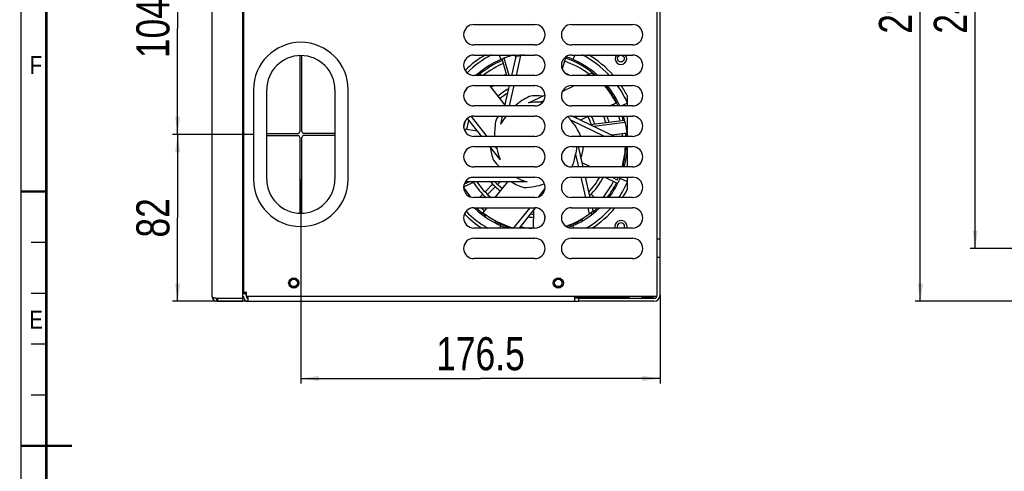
# Model space of a CAD drawing. Header units: millimetres. Extents: x -1 to 598, y -1 to 421.
# Tile 2 of 25: x 6 to 200, y 210 to 299. Entities that reach past the tile are written whole.
import ezdxf

# ---------------------------------------------------------------- set-up
doc = ezdxf.new("R2010")
doc.units = ezdxf.units.MM
doc.header["$LTSCALE"] = 32.67
doc.layers.get('0').update_dxf_attribs({"linetype": 'CONTINUOUS'})
doc.layers.add('02___PRT_ALL_AXES', color=7, linetype='CONTINUOUS')
doc.layers.add('ROUNDS', color=7, linetype='CONTINUOUS')
doc.styles.get("Standard").update_dxf_attribs({"font": 'txt', "width": 0.8})
doc.styles.add('TEXTSTYLE_2', font='txt', dxfattribs={"width": 0.85})
doc.dimstyles.new('DIMSTYLE_3', dxfattribs={"dimtxt": 6.5, "dimasz": 3.5, "dimexe": 1, "dimexo": 0, "dimgap": 1.625, "dimtad": 1, "dimlfac": 2.5, "dimdsep": 46, "dimtxsty": 'STANDARD', "dimblk": '_FILLED', "dimblk1": '_FILLED', "dimblk2": '_FILLED', "dimcen": 0.09, "dimclrt": 5, "dimadec": 0, "dimazin": 0, "dimtp": 0.3, "dimtm": 0.3, "dimtfac": 1, "dimtofl": 0, "dimtmove": 0, "dimatfit": 3, "dimldrblk": '_FILLED', "dimfxl": 1, "dimtolj": 1, "dimarcsym": 0})
doc.dimstyles.new('DIMSTYLE_4', dxfattribs={"dimtxt": 6.5, "dimasz": 3.5, "dimexe": 1, "dimexo": 0, "dimgap": 1.625, "dimtad": 1, "dimlfac": 2.5, "dimdsep": 46, "dimtxsty": 'STANDARD', "dimblk": '_FILLED', "dimblk1": '_FILLED', "dimblk2": '_FILLED', "dimcen": 0.09, "dimclrt": 5, "dimadec": 0, "dimazin": 0, "dimtp": 0.5, "dimtm": 0.5, "dimtfac": 1, "dimtofl": 0, "dimtmove": 0, "dimatfit": 3, "dimldrblk": '_FILLED', "dimfxl": 1, "dimtolj": 1, "dimarcsym": 0})
doc.dimstyles.new('DIMSTYLE_9', dxfattribs={"dimtxt": 6.5, "dimasz": 3.5, "dimexe": 1, "dimexo": 0, "dimgap": 1.625, "dimtad": 1, "dimlfac": 2.5, "dimdsep": 46, "dimtxsty": 'STANDARD', "dimblk": '_FILLED', "dimblk1": '_FILLED', "dimblk2": '_FILLED', "dimcen": 0.09, "dimclrt": 5, "dimadec": 0, "dimazin": 0, "dimtp": 0.01, "dimtm": 0.01, "dimtfac": 1, "dimtofl": 0, "dimtmove": 0, "dimatfit": 3, "dimldrblk": '_FILLED', "dimfxl": 1, "dimtolj": 1, "dimarcsym": 0})

# ---------------------------------------------------------------- blocks, each defined once
blk = doc.blocks.new('_FILLED')
at = {"color": 0, "linetype": 'BYBLOCK'}
blk.add_solid([(0, 0), (-1, 0.143), (-1, -0.143)], dxfattribs=at)
blk = doc.blocks.new('*D7')
at = {"color": 2, "linetype": 'CONTINUOUS'}
for p, q in [((61.5, 267.41), (61.5, 227.25)), ((132.1, 244.61), (132.1, 227.25)), ((61.5, 228.25), (96.8, 228.25)), ((132.1, 228.25), (96.8, 228.25))]:
    blk.add_line(p, q, dxfattribs=at)
at = {"color": 2, "linetype": 'CONTINUOUS', "xscale": 3.5, "yscale": 3.5, "zscale": 3.5, "rotation": 180}
blk.add_blockref('_FILLED', (61.5, 228.25), dxfattribs=at)
at = {"color": 2, "linetype": 'CONTINUOUS', "xscale": 3.5, "yscale": 3.5, "zscale": 3.5}
blk.add_blockref('_FILLED', (132.1, 228.25), dxfattribs=at)
at = {"color": 5, "linetype": 'CONTINUOUS', "insert": (96.8, 236.37), "char_height": 6.5, "width": 26, "attachment_point": 2, "line_spacing_factor": 0.9}
blk.add_mtext('176.5', dxfattribs=at)
blk = doc.blocks.new('*D8')
at = {"color": 2, "linetype": 'CONTINUOUS'}
for p, q in [((52.2, 276.21), (36.29, 276.21)), ((37.29, 276.21), (37.29, 259.81)), ((37.29, 243.41), (37.29, 259.81)), ((51.1, 243.41), (36.29, 243.41))]:
    blk.add_line(p, q, dxfattribs=at)
at = {"color": 2, "linetype": 'CONTINUOUS', "xscale": 3.5, "yscale": 3.5, "zscale": 3.5}
for p, rotation in [((37.29, 276.21), 90), ((37.29, 243.41), 270)]:
    blk.add_blockref('_FILLED', p, dxfattribs=dict(at, rotation=rotation))
at = {"color": 5, "linetype": 'CONTINUOUS', "insert": (29.17, 259.81), "char_height": 6.5, "width": 10.4, "attachment_point": 2, "rotation": 90, "line_spacing_factor": 0.9}
blk.add_mtext('82', dxfattribs=at)
blk = doc.blocks.new('*D9')
at = {"color": 2, "linetype": 'CONTINUOUS'}
for p, q in [((52.2, 317.81), (36.29, 317.81)), ((37.29, 317.81), (37.29, 297.01)), ((37.29, 276.21), (37.29, 297.01)), ((52.2, 276.21), (36.29, 276.21))]:
    blk.add_line(p, q, dxfattribs=at)
at = {"color": 2, "linetype": 'CONTINUOUS', "xscale": 3.5, "yscale": 3.5, "zscale": 3.5}
for p, rotation in [((37.29, 317.81), 90), ((37.29, 276.21), 270)]:
    blk.add_blockref('_FILLED', p, dxfattribs=dict(at, rotation=rotation))
at = {"color": 5, "linetype": 'CONTINUOUS', "insert": (29.17, 297.01), "char_height": 6.5, "width": 15.6, "attachment_point": 2, "rotation": 90, "line_spacing_factor": 0.9}
blk.add_mtext('104', dxfattribs=at)
blk = doc.blocks.new('*D19')
at = {"color": 2, "linetype": 'CONTINUOUS'}
for p, q in [((203.13, 360.21), (182.23, 360.21)), ((183.23, 360.21), (183.23, 301.81)), ((183.23, 243.41), (183.23, 301.81)), ((203.13, 243.41), (182.23, 243.41))]:
    blk.add_line(p, q, dxfattribs=at)
at = {"color": 2, "linetype": 'CONTINUOUS', "xscale": 3.5, "yscale": 3.5, "zscale": 3.5}
for p, rotation in [((183.23, 360.21), 90), ((183.23, 243.41), 270)]:
    blk.add_blockref('_FILLED', p, dxfattribs=dict(at, rotation=rotation))
at = {"color": 5, "linetype": 'CONTINUOUS', "insert": (175.1, 301.81), "char_height": 6.5, "width": 15.6, "attachment_point": 2, "rotation": 90, "line_spacing_factor": 0.9}
blk.add_mtext('292', dxfattribs=at)
blk = doc.blocks.new('*D20')
at = {"color": 2, "linetype": 'CONTINUOUS'}
for p, q in [((209.13, 349.81), (193.02, 349.81)), ((194.02, 349.81), (194.02, 301.81)), ((194.02, 253.81), (194.02, 301.81)), ((209.13, 253.81), (193.02, 253.81))]:
    blk.add_line(p, q, dxfattribs=at)
at = {"color": 2, "linetype": 'CONTINUOUS', "xscale": 3.5, "yscale": 3.5, "zscale": 3.5}
for p, rotation in [((194.02, 349.81), 90), ((194.02, 253.81), 270)]:
    blk.add_blockref('_FILLED', p, dxfattribs=dict(at, rotation=rotation))
at = {"color": 5, "linetype": 'CONTINUOUS', "insert": (185.89, 301.81), "char_height": 6.5, "width": 15.6, "attachment_point": 2, "rotation": 90, "line_spacing_factor": 0.9}
blk.add_mtext('240', dxfattribs=at)

msp = doc.modelspace()

# ---------------------------------------------------------------- linework, layer by layer
at = {"color": 3, "linetype": 'CONTINUOUS'}
for p, q in [((44.0963, 244.3136), (44.0963, 359.3136)), ((50.0963, 244.0136), (50.0963, 359.6136)), ((50.2963, 245.2136), (50.2963, 358.4136)), ((95.4963, 297.8136), (107.4963, 297.8136)), ((114.6963, 297.8136), (126.6963, 297.8136)), ((107.4963, 293.8136), (95.4963, 293.8136)), ((126.6963, 293.8136), (114.6963, 293.8136)), ((95.4963, 291.8136), (107.4963, 291.8136)), ((114.6963, 291.8136), (126.6963, 291.8136)), ((107.4963, 287.8136), (95.4963, 287.8136)), ((126.6963, 287.8136), (114.6963, 287.8136)), ((95.4963, 285.8136), (107.4963, 285.8136)), ((114.6963, 285.8136), (126.6963, 285.8136)), ((107.4963, 281.8136), (95.4963, 281.8136)), ((126.6963, 281.8136), (114.6963, 281.8136)), ((95.4963, 279.8136), (107.4963, 279.8136)), ((114.6963, 279.8136), (126.6963, 279.8136)), ((107.4963, 275.8136), (95.4963, 275.8136)), ((126.6963, 275.8136), (114.6963, 275.8136)), ((95.4963, 273.8136), (107.4963, 273.8136)), ((114.6963, 273.8136), (126.6963, 273.8136)), ((107.4963, 269.8136), (95.4963, 269.8136)), ((126.6963, 269.8136), (114.6963, 269.8136)), ((95.4963, 267.8136), (107.4963, 267.8136)), ((114.6963, 267.8136), (126.6963, 267.8136)), ((107.4963, 263.8136), (95.4963, 263.8136)), ((126.6963, 263.8136), (114.6963, 263.8136)), ((95.4963, 261.8136), (107.4963, 261.8136)), ((114.6963, 261.8136), (126.6963, 261.8136)), ((107.4963, 257.8136), (95.4963, 257.8136)), ((126.6963, 257.8136), (114.6963, 257.8136)), ((95.4963, 255.8136), (107.4963, 255.8136)), ((114.6963, 255.8136), (126.6963, 255.8136)), ((131.4963, 252.0136), (131.4963, 255.6136)), ((107.4963, 251.8136), (95.4963, 251.8136)), ((126.6963, 251.8136), (114.6963, 251.8136)), ((45.1763, 244.0136), (50.0963, 244.0136)), ((50.0963, 245.2136), (50.8563, 245.2136)), ((50.7763, 245.2136), (50.7763, 244.4136)), ((50.7763, 244.4136), (131.4565, 244.4136)), ((50.8963, 244.0936), (50.8963, 244.2536)), ((50.9763, 244.0136), (51.0963, 244.0136)), ((126.0363, 244.2136), (115.2963, 244.2136)), ((116.0963, 244.0136), (115.2963, 244.0136)), ((126.0363, 244.0136), (126.0363, 244.4136)), ((128.5563, 244.0136), (128.5563, 244.4136)), ((130.8163, 244.2136), (128.5563, 244.2136)), ((44.9963, 243.4136), (50.0963, 243.4136))]:
    msp.add_line(p, q, dxfattribs=at)
at = {"color": 7, "linetype": 'CONTINUOUS'}
for p, q in [((100.4414, 291.8136), (100.8177, 290.9455)), ((101.9812, 287.8136), (101.0841, 291.0584)), ((102.4228, 287.8136), (101.4817, 291.2176)), ((102.9818, 287.8136), (103.8305, 291.5319)), ((103.8522, 287.8136), (104.7451, 291.7259)), ((115.3512, 291.8136), (114.975, 290.9455)), ((117.494, 287.8136), (118.5886, 288.3407)), ((97.0115, 287.8136), (96.8301, 288.0411)), ((101.6533, 281.9929), (98.6065, 285.8136)), ((101.6124, 281.8136), (102.5254, 285.8136)), ((102.4827, 281.8136), (103.3957, 285.8136)), ((112.8808, 284.6502), (115.2966, 285.8136)), ((106.2693, 282.4081), (109.476, 283.9523)), ((108.5226, 282.5514), (109.2695, 282.9111)), ((125.6963, 281.8136), (125.6963, 283.7328)), ((122.2019, 281.8136), (123.4497, 282.4144)), ((125.6963, 282.3285), (124.5083, 281.8136)), ((97.0542, 275.8136), (94.2391, 279.3436)), ((98.1395, 275.8136), (95.0058, 279.7431)), ((100.7879, 278.2014), (101.1559, 279.8136)), ((114.4928, 279.0731), (121.2613, 275.8136)), ((114.9108, 279.8136), (123.2169, 275.8136)), ((116.4799, 279.058), (118.0489, 279.8136)), ((118.3634, 278.1509), (125.1433, 279.0161)), ((125.6963, 275.8136), (125.6963, 279.8136)), ((119.0678, 277.8117), (125.2442, 278.5999)), ((100.6593, 271.2929), (98.6491, 273.8136)), ((100.0181, 273.4578), (99.7344, 273.8136)), ((116.0062, 273.8136), (116.9192, 269.8136)), ((125.6963, 269.8136), (125.6963, 273.8136)), ((115.4958, 272.2366), (116.0488, 269.8136)), ((116.7228, 270.6737), (118.5089, 269.8136)), ((103.8879, 267.7336), (94.9399, 267.7336)), ((116.5053, 267.8136), (117.4183, 263.8136)), ((117.3756, 267.8136), (118.2886, 263.8136)), ((122.662, 267.8136), (123.6926, 267.3172)), ((125.6963, 266.8987), (124.2283, 267.5349)), ((125.6963, 265.4944), (125.6963, 267.8136)), ((95.6839, 266.885), (93.5167, 265.9366)), ((94.6221, 266.885), (93.6188, 266.4459)), ((105.9803, 266.885), (93.8317, 266.885)), ((97.7217, 264.9481), (99.2451, 266.4715)), ((98.2098, 264.4179), (99.7542, 265.9624)), ((102.0911, 266.885), (99.6417, 263.8136)), ((100.2051, 266.4132), (100.6769, 266.885)), ((109.476, 265.5597), (108.1986, 263.958)), ((96.5872, 263.8136), (97.2704, 264.4967)), ((97.6054, 263.8136), (97.7584, 263.9666)), ((118.0175, 265.0015), (118.0709, 264.9481)), ((118.5223, 264.4967), (119.2054, 263.8136)), ((95.5804, 261.7885), (95.6054, 261.8136)), ((98.0468, 261.8136), (97.2679, 260.8369)), ((106.4885, 261.8136), (103.3107, 257.8287)), ((107.5658, 261.8036), (104.3839, 257.8136)), ((117.8748, 261.8136), (118.1602, 260.5632)), ((118.7451, 261.8136), (118.9, 261.1348)), ((120.1872, 261.8136), (120.2123, 261.7885)), ((109.427, 260.2649), (109.4119, 259.3106)), ((118.5169, 260.8312), (118.729, 260.4894)), ((118.8491, 261.1032), (119.0657, 260.7541)), ((99.7888, 259.2536), (99.5485, 258.8924)), ((100.1731, 259.0628), (99.9292, 258.6961)), ((100.6148, 257.8136), (100.8177, 258.2816)), ((115.1778, 257.8136), (114.975, 258.2816)), ((132.0963, 252.0136), (132.0963, 255.6136)), ((44.9963, 243.4136), (44.9963, 243.9577)), ((45.1763, 243.4136), (45.1763, 244.0136)), ((50.0963, 243.4136), (50.0963, 244.0136)), ((50.2963, 244.0936), (50.2963, 244.2536)), ((51.0963, 244.2136), (51.0963, 243.4136)), ((115.2963, 244.2136), (115.2963, 243.4136)), ((130.8163, 244.2136), (130.8163, 244.4136)), ((50.9763, 243.4136), (116.0963, 243.4136))]:
    msp.add_line(p, q, dxfattribs=at)
at = {"color": 2, "linetype": 'CONTINUOUS', "const_width": 0.25}
for points in [[(6.5, 15), (6.5, 415)], [(8.5, 255), (11.5, 255)], [(8.5, 245), (11.5, 245)], [(8.5, 235), (11.5, 235)], [(8.5, 225), (11.5, 225)]]:
    msp.add_lwpolyline(points, dxfattribs=at)
at = {"color": 7, "linetype": 'CONTINUOUS', "const_width": 0.5}
for points in [[(11.5, 20), (11.5, 410)], [(11.5, 265), (6.5, 265)], [(16.5, 215), (6.5, 215)]]:
    msp.add_lwpolyline(points, dxfattribs=at)
at = {"color": 3, "linetype": 'CONTINUOUS'}
msp.add_circle((124.3963, 291.1136), 0.66, dxfattribs=at)
at = {"color": 7, "linetype": 'CONTINUOUS'}
for centre in [(60.0963, 247.0136), (112.0963, 247.0136)]:
    msp.add_circle(centre, 0.72, dxfattribs=at)
at = {"color": 3, "linetype": 'CONTINUOUS'}
for centre, radius, start, end in [((95.4963, 295.8136), 2, 90, 270), ((107.4963, 295.8136), 2, 270, 90), ((114.6963, 295.8136), 2, 90, 270), ((126.6963, 295.8136), 2, 270, 90), ((95.4963, 289.8136), 2, 90, 270), ((107.4963, 289.8136), 2, 270, 90), ((114.6963, 289.8136), 2, 90, 270), ((126.6963, 289.8136), 2, 270, 90), ((95.4963, 283.8136), 2, 90, 270), ((107.4963, 283.8136), 2, 270, 90), ((114.6963, 283.8136), 2, 90, 270), ((126.6963, 283.8136), 2, 270, 90), ((95.4963, 277.8136), 2, 90, 270), ((107.4963, 277.8136), 2, 270, 90), ((114.6963, 277.8136), 2, 90, 270), ((126.6963, 277.8136), 2, 270, 90), ((95.4963, 271.8136), 2, 90, 270), ((107.4963, 271.8136), 2, 270, 90), ((114.6963, 271.8136), 2, 90, 270), ((126.6963, 271.8136), 2, 270, 90), ((95.4963, 265.8136), 2, 90, 270), ((107.4963, 265.8136), 2, 270, 90), ((114.6963, 265.8136), 2, 90, 270), ((126.6963, 265.8136), 2, 270, 90), ((95.4963, 259.8136), 2, 90, 270), ((107.4963, 259.8136), 2, 270, 90), ((114.6963, 259.8136), 2, 90, 270), ((126.6963, 259.8136), 2, 270, 90), ((124.3963, 258.1136), 0.72, 335.066178, 204.933822), ((95.4963, 253.8136), 2, 90, 270), ((107.4963, 253.8136), 2, 270, 90), ((114.6963, 253.8136), 2, 90, 270), ((126.6963, 253.8136), 2, 270, 90), ((44.9963, 244.3136), 0.9, 180, 270), ((46.3084, 250.2154), 6.39, 254.623353, 254.873122), ((59.0675, 198.9087), 47.1955, 107.117543, 107.346334), ((50.2163, 244.2536), 0.68, 32.905048, 90), ((50.2163, 244.2536), 0.68, 0, 15.457174), ((50.9763, 244.0936), 0.08, 180, 270), ((130.8963, 244.6136), 0.6, 270, 360)]:
    msp.add_arc(centre, radius, start, end, dxfattribs=at)
at = {"color": 7, "linetype": 'CONTINUOUS'}
for centre, radius, start, end in [((107.8963, 274.6136), 20, 120.424985, 134.833166), ((107.8963, 274.6136), 19.4, 117.341932, 134.989598), ((107.8963, 274.6136), 17.8, 104.595032, 132.012216), ((107.8963, 274.6136), 17.4, 97.971396, 103.512995), ((107.8963, 274.6136), 17.8, 47.987802, 71.406152), ((107.8963, 274.6136), 19.4, 42.961148, 62.658068), ((107.8963, 274.6136), 20, 41.447185, 59.575015), ((124.3963, 291.1136), 1.14, 141.887697, 38.112303), ((107.8963, 274.6136), 17.4, 49.346979, 52.084424), ((107.8963, 274.6136), 17.4, 129.493469, 130.594999), ((107.8963, 274.6136), 17.4, 141.815732, 144.888101), ((107.8963, 274.6136), 17.4, 26.636327, 40.137441), ((107.8963, 274.6136), 17.8, 23.871807, 39.045864), ((107.8963, 274.6136), 19.4, 23.432994, 35.334395), ((107.8963, 274.6136), 20, 27.126753, 34.140109), ((107.8963, 274.6136), 7.9625, 85.488702, 101.790253), ((107.8963, 274.6136), 9.2, 83.051357, 99.368856), ((107.8963, 274.6136), 9.2, 145.511445, 150.797427), ((107.8963, 274.6136), 7.9625, 139.140031, 153.218824), ((107.8963, 274.6136), 7.9625, 34.06013, 39.620855), ((107.8963, 274.6136), 9.2, 31.534191, 34.480317), ((107.8963, 274.6136), 17.8, 3.874627, 17.011893), ((107.8963, 274.6136), 9.2, 185.820265, 202.225998), ((107.8963, 274.6136), 7.9625, 188.345845, 204.647396), ((107.8963, 274.6136), 7.9625, 342.631559, 354.21105), ((107.8963, 274.6136), 9.2, 340.193861, 355.000947), ((107.8963, 274.6136), 17.4, 343.970155, 357.363565), ((107.8963, 274.6136), 17.8, 344.338058, 357.422278), ((107.8963, 274.6136), 7.9625, 239.774416, 256.075967), ((107.8963, 274.6136), 9.2, 304.804436, 305.083141), ((107.8963, 274.6136), 17.8, 322.626928, 337.525112), ((107.8963, 274.6136), 17.4, 335.207755, 336.970144), ((107.8963, 274.6136), 9.2, 237.248169, 253.65457), ((107.8963, 274.6136), 19.4, 326.0969, 336.567006), ((107.8963, 274.6136), 20, 327.202455, 332.873247), ((107.8963, 274.6136), 17.8, 226.039749, 251.021602), ((107.8963, 274.6136), 17.8, 290.182454, 313.960326), ((107.8963, 274.6136), 19.4, 299.938322, 318.616616), ((107.8963, 274.6136), 20, 302.612597, 320.064937), ((107.8963, 274.6136), 20, 224.58131, 237.387403), ((107.8963, 274.6136), 19.4, 224.123021, 240.061678), ((107.8963, 274.6136), 17.4, 232.350612, 254.719638), ((107.8963, 274.6136), 17.4, 288.994049, 309.227281), ((124.3963, 258.1136), 1.2, 345.424602, 194.575398), ((50.2163, 244.2536), 0.08, 0, 90), ((50.9763, 244.0936), 0.68, 180, 270), ((130.8963, 244.6136), 1.2, 270, 360)]:
    msp.add_arc(centre, radius, start, end, dxfattribs=at)
at = {"color": 2, "linetype": 'CONTINUOUS'}
for centre in [(60.0963, 247.0136), (112.0963, 247.0136)]:
    msp.add_arc(centre, 0.8, 255, 195, dxfattribs=at)
at = {"color": 7, "linetype": 'CONTINUOUS'}
for centre, major_axis, start_param, end_param in [((112.1775, 273.6364), (11.7624, -2.6847), 2.28155653, 2.56922216), ((109.8016, 270.6572), (-5.2348, 10.8701), -0.41069041, -0.36473269), ((111.3295, 277.3515), (9.4327, 7.5223), 2.28155653, 2.56655407), ((105.991, 270.6572), (5.2348, 10.8701), -0.70146058, -0.36473269), ((111.3295, 277.3515), (9.4327, 7.5223), 2.74429088, 2.77685996), ((107.8963, 279.0048), (0, 12.0649), -4.00162878, -3.84543628), ((103.6151, 273.6364), (11.7624, 2.6847), -0.58652331, -0.36473269), ((107.8963, 279.0048), (0, 12.0649), -3.52283641, -3.50632534), ((103.6151, 273.6364), (11.7624, 2.6847), -0.86003613, -0.85055535), ((104.4631, 277.3515), (9.4327, -7.5223), 5.42314918, 5.77994692)]:
    msp.add_ellipse(centre, major_axis=major_axis, ratio=0.93141058, start_param=start_param, end_param=end_param, dxfattribs=at)
at = {"color": 3, "linetype": 'CONTINUOUS'}
for points, knots in [([(44.6141, 244.0541), (44.4852, 244.0896), (44.3159, 244.1404), (44.1404, 244.23), (44.0963, 244.289), (44.0963, 244.3136)], [0, 0, 0, 0, 0.67209272, 0.87632937, 1, 1, 1, 1]), ([(44.9963, 243.9577), (44.9654, 243.9651), (44.8467, 243.9936), (44.7282, 244.0232), (44.6409, 244.0468)], [0, 0, 0, 0, 0.26017, 1, 1, 1, 1])]:
    msp.add_open_spline(points, degree=3, knots=knots, dxfattribs=at)
at = {"layer": '02___PRT_ALL_AXES', "color": 3, "linetype": 'CONTINUOUS'}
for centre in [(60.0963, 247.0136), (112.0963, 247.0136)]:
    msp.add_circle(centre, 1, dxfattribs=at)
at = {"layer": '02___PRT_ALL_AXES', "color": 7, "linetype": 'CONTINUOUS'}
for radius, start, end in [(17.52, 112.636891, 130.909528), (17.52, 100.462625, 104.056963), (16.88, 52.996047, 71.27866), (17.52, 49.090472, 71.331715), (16.88, 112.91001, 128.38679), (14.72, 113.991238, 115.978209), (14.72, 64.613828, 67.347359), (14.08, 127.053357, 129.710701), (11.92, 117.688941, 129.917185), (17.52, 24.328585, 38.607455), (11.28, 120.425827, 129.993792), (16.88, 25.295882, 26.663924), (14.72, 162.955626, 168.31039), (14.08, 161.908234, 169.169954), (11.28, 18.453682, 27.136662), (11.92, 17.851888, 25.964144), (14.08, 16.216896, 21.742141), (14.72, 15.827227, 20.736363), (16.88, 14.725164, 17.943368), (17.52, 14.452499, 17.279603), (16.88, 4.089958, 5.821149), (17.52, 3.940553, 5.874045), (17.52, 344.067075, 357.372964), (11.92, 323.447808, 325.064712), (14.08, 316.273276, 331.09883), (14.72, 314.611973, 332.455291), (16.88, 211.295518, 219.522281), (14.72, 212.198459, 227.210287), (14.08, 213.419709, 230.293529), (11.92, 220.45262, 232.783227), (11.28, 223.43718, 232.859835), (16.88, 320.075926, 333.100649), (17.52, 321.838798, 333.153554), (17.52, 227.074193, 234.972566), (16.88, 229.520484, 232.377252), (16.88, 310.197165, 310.479516), (17.52, 309.001096, 312.925807), (14.72, 263.178151, 267.433935), (14.08, 264.744816, 267.358528), (17.52, 289.298611, 300.424002), (17.52, 243.530761, 253.92806), (16.88, 258.742169, 266.535477)]:
    msp.add_arc((107.8963, 274.6136), radius, start, end, dxfattribs=at)
at = {"layer": 'ROUNDS', "color": 3, "linetype": 'CONTINUOUS'}
for p, q in [((131.4963, 255.6136), (131.4963, 348.0136)), ((131.4963, 244.6136), (131.4963, 252.0136)), ((50.0963, 244.9336), (50.2163, 244.9336)), ((116.0963, 244.0136), (130.8963, 244.0136))]:
    msp.add_line(p, q, dxfattribs=at)
at = {"layer": 'ROUNDS', "color": 7, "linetype": 'CONTINUOUS'}
for p, q in [((132.0963, 255.6136), (132.0963, 348.0136)), ((61.2963, 291.7106), (61.2963, 276.8136)), ((61.6963, 276.8136), (61.6963, 291.7106)), ((103.5827, 291.8136), (103.7537, 291.1951)), ((113.5829, 291.4683), (112.8445, 289.0935)), ((52.1963, 285.0136), (52.1963, 267.4136)), ((54.7963, 267.4136), (54.7963, 285.0136)), ((68.1963, 285.0136), (68.1963, 267.4136)), ((70.7963, 267.4136), (70.7963, 285.0136)), ((121.7908, 285.7167), (121.4678, 285.4458)), ((93.5732, 277.3365), (96.1712, 276.9208)), ((54.7963, 276.4136), (60.8963, 276.4136)), ((54.7963, 276.0136), (60.8963, 276.0136)), ((61.2963, 275.6136), (61.2963, 260.7166)), ((61.6963, 260.7166), (61.6963, 275.6136)), ((68.1963, 276.4136), (62.0963, 276.4136)), ((68.1963, 276.0136), (62.0963, 276.0136)), ((125.5716, 276.4402), (122.6817, 276.0713)), ((116.9899, 269.8136), (116.9105, 269.8513)), ((123.7493, 266.5961), (121.1916, 267.8136)), ((107.204, 257.8136), (107.2613, 261.4216)), ((97.7034, 260.0616), (97.9253, 260.3952)), ((116.9148, 259.2711), (116.6923, 259.6298)), ((132.0963, 255.6136), (131.4963, 255.6136)), ((132.0963, 252.0136), (131.4963, 252.0136)), ((132.0963, 244.6136), (132.0963, 252.0136)), ((50.0963, 244.3336), (50.2163, 244.3336)), ((51.0963, 244.4136), (51.0963, 244.2136)), ((115.2963, 244.2136), (115.2963, 244.4136)), ((116.0963, 243.4136), (116.0963, 244.0136)), ((130.8963, 243.4136), (116.0963, 243.4136))]:
    msp.add_line(p, q, dxfattribs=at)
for centre, radius, start, end in [((61.4963, 285.0136), 9.3, 0, 180), ((61.4963, 285.0136), 6.7, 0, 180), ((60.8963, 276.8136), 0.4, 270, 360), ((62.0963, 276.8136), 0.4, 180, 270), ((60.8963, 275.6136), 0.4, 0, 90), ((62.0963, 275.6136), 0.4, 90, 180), ((61.4963, 267.4136), 9.3, 180, 360), ((61.4963, 267.4136), 6.7, 180, 360)]:
    msp.add_arc(centre, radius, start, end, dxfattribs=at)

# ---------------------------------------------------------------- texts
at = {"color": 5, "linetype": 'CONTINUOUS', "char_height": 3.5, "width": 4.090625, "attachment_point": 2, "line_spacing_factor": 0.9, "style": 'TEXTSTYLE_2'}
for s, insert in [('F', (9.4535, 291.5966)), ('E', (9.4741, 241.5528))]:
    msp.add_mtext(s, dxfattribs=dict(at, insert=insert))

# ---------------------------------------------------------------- dimensions: what is measured, and where the dimension line sits
at = {"color": 2, "linetype": 'CONTINUOUS'}
for base, p1, p2, angle, dimstyle, picture, middle in [((183.2286, 243.4136), (203.1323, 360.2136), (203.1323, 243.4136), 270, 'DIMSTYLE_9', '*D19', (183.2286, 301.8136)), ((194.0157, 253.8136), (209.1323, 349.8136), (209.1323, 253.8136), 270, 'DIMSTYLE_9', '*D20', (194.0157, 301.8136)), ((37.2922, 317.8136), (52.1963, 276.2136), (52.1963, 317.8136), 90, 'DIMSTYLE_3', '*D9', (37.2922, 297.8261)), ((37.2922, 276.2136), (51.0963, 243.4136), (52.1963, 276.2136), 90, 'DIMSTYLE_3', '*D8', (37.2922, 259.6511)), ((61.4963, 228.2476), (132.0963, 244.6136), (61.4963, 267.4136), 180, 'DIMSTYLE_4', '*D7', (97.6088, 228.2476))]:
    dim = msp.add_linear_dim(base=base, p1=p1, p2=p2, angle=angle, dimstyle=dimstyle, dxfattribs=at)
    dim.commit()
    dim.dimension.update_dxf_attribs({"geometry": picture, "text_midpoint": middle, "dimtype": 160})

doc.saveas('drawing.dxf')
